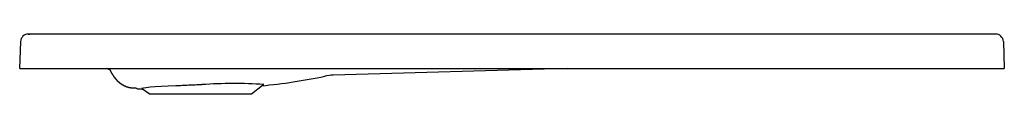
# Model space of a CAD drawing. Header units: millimetres. Extents: x 0 to 1, y -0.03 to 0.04.
import ezdxf

# ---------------------------------------------------------------- set-up
doc = ezdxf.new("R2010")
doc.units = ezdxf.units.MM
doc.layers.add('BLOCKS', color=3, linetype='Continuous')

msp = doc.modelspace()

# ---------------------------------------------------------------- linework, layer by layer
at = {"layer": 'BLOCKS'}
for p, q in [((0.0089, 0.035), (0.0102, 0.035)), ((0.2812, 0.035), (0.0089, 0.035)), ((0.9935, 0.035), (0.2812, 0.035)), ((0, 0), (0.001, 0.0273)), ((1.0015, 0.0273), (1.0024, 0)), ((0, 0), (0.0062, 0)), ((0.0062, 0), (0.2812, 0)), ((0.0923, -0.0019), (0.0884, 0)), ((0.2812, 0), (1.0024, 0)), ((0.5577, 0), (0.3192, -0.0069)), ((0.2359, -0.0259), (0.2472, -0.0169)), ((0.1317, -0.026), (0.1241, -0.0206)), ((0.1317, -0.026), (0.1811, -0.026)), ((0.1811, -0.026), (0.2359, -0.026)), ((0.2359, -0.026), (0.2359, -0.0258))]:
    msp.add_line(p, q, dxfattribs=at)
for centre, radius, start, end in [((0.0089, 0.027), 0.008, 90, 178), ((0.9935, 0.027), 0.008, 2, 90), ((0.1937, 0.5479), 0.568, 275.294, 281.8931), ((0.3206, -0.0546), 0.0477, 91.6899, 101.9002), ((0.2182, -0.4915), 0.4761, 86.3498, 93.9255), ((0.2452, -0.0085), 0.00858, 283.5268, 293.1005), ((0.1228, -0.006), 0.0149, 252.9468, 264.8893), ((0.1274, 0.0372), 0.0583, 264.1951, 267.2979)]:
    msp.add_arc(centre, radius, start, end, dxfattribs=at)
for centre, major_axis, ratio, start_param, end_param in [((0.3067, 0.0116), (0.0041, -0.0196), 0.08904, 0.000044, 0.053927), ((0.3186, 0.0131), (0.0006, -0.02), 0.059158, 0.000044, 0.030903), ((0.1857, -0.0186), (0.0616, 0.0019), 0.030844, 2.020175, 3.182748)]:
    msp.add_ellipse(centre, major_axis=major_axis, ratio=ratio, start_param=start_param, end_param=end_param, dxfattribs=at)
for points, degree, knots in [([(0.1169, -0.0202), (0.1166, -0.0202), (0.1163, -0.0202), (0.116, -0.0202), (0.1156, -0.0202), (0.1153, -0.0202), (0.115, -0.0202), (0.1147, -0.0202), (0.1144, -0.0201), (0.1141, -0.0201), (0.1138, -0.0201), (0.1135, -0.02), (0.1132, -0.02), (0.1129, -0.0199), (0.1126, -0.0199), (0.1123, -0.0198), (0.112, -0.0198), (0.1117, -0.0197), (0.1115, -0.0197), (0.1109, -0.0195), (0.1104, -0.0194), (0.1098, -0.0192), (0.1093, -0.019), (0.1088, -0.0189), (0.1083, -0.0187), (0.1079, -0.0185), (0.1074, -0.0183), (0.1069, -0.0181), (0.1065, -0.0179), (0.1061, -0.0176), (0.1056, -0.0174), (0.1052, -0.0172), (0.1048, -0.0169), (0.1045, -0.0167), (0.1041, -0.0165), (0.1037, -0.0162), (0.1034, -0.016), (0.103, -0.0157), (0.1027, -0.0155), (0.1024, -0.0152), (0.102, -0.0149), (0.1017, -0.0146), (0.1013, -0.0144), (0.101, -0.0141), (0.1007, -0.0138), (0.1004, -0.0135), (0.1001, -0.0132), (0.0998, -0.013), (0.0996, -0.0127), (0.0993, -0.0124), (0.0991, -0.0121), (0.0988, -0.0118), (0.0986, -0.0116), (0.0983, -0.0113), (0.0981, -0.011), (0.0979, -0.0108), (0.0977, -0.0105), (0.0975, -0.0102), (0.0973, -0.01), (0.0968, -0.0093), (0.0963, -0.0087), (0.0959, -0.008), (0.0954, -0.0074), (0.095, -0.0067), (0.0946, -0.0061), (0.0942, -0.0054), (0.0938, -0.0048), (0.0935, -0.0041), (0.0931, -0.0034), (0.0928, -0.0028), (0.0924, -0.0021), (0.0923, -0.0019)], 1, [0.0081, 0.0081, 0.556969, 1.113939, 1.670908, 2.227878, 2.784847, 3.341817, 3.898786, 4.455756, 5.012725, 5.569695, 6.126664, 6.683633, 7.240603, 7.797572, 8.354542, 8.911511, 9.468481, 10.02545, 11.125365, 12.225279, 13.325194, 14.425108, 15.525023, 16.624937, 17.724852, 18.824766, 19.924681, 21.024595, 22.12451, 23.224425, 24.324339, 25.424254, 26.524168, 27.624083, 28.723997, 29.823912, 30.923826, 32.023741, 33.332139, 34.640538, 35.948937, 37.257335, 38.565734, 39.874133, 41.182532, 42.49093, 43.799329, 45.107728, 46.416126, 47.724525, 49.032924, 50.341322, 51.649721, 52.95812, 54.266518, 55.574917, 56.883316, 58.191714, 61.431617, 64.671519, 67.911421, 71.151323, 74.391225, 77.631128, 80.87103, 84.110932, 87.350834, 90.590736, 93.830639, 97.070541, 97.950803, 97.950803]), ([(0.1856, -0.0166), (0.1833, -0.0167), (0.181, -0.0168), (0.1764, -0.017), (0.1742, -0.0171), (0.1697, -0.0173), (0.1675, -0.0174), (0.1631, -0.0176), (0.1609, -0.0177), (0.1588, -0.0178)], 3, [0.12557621, 0.12557621, 0.12557621, 0.12557621, 0.13254377, 0.13254377, 0.13951133, 0.13951133, 0.14647889, 0.14647889, 0.15344645, 0.15344645, 0.15344645, 0.15344645])]:
    msp.add_open_spline(points, degree=degree, knots=knots, dxfattribs=at)
msp.add_open_spline([(0.1186, -0.0202), (0.1182, -0.0202), (0.1179, -0.0202), (0.1176, -0.0202), (0.1172, -0.0202), (0.1169, -0.0202)], degree=1, dxfattribs=at)

doc.saveas('drawing.dxf')
